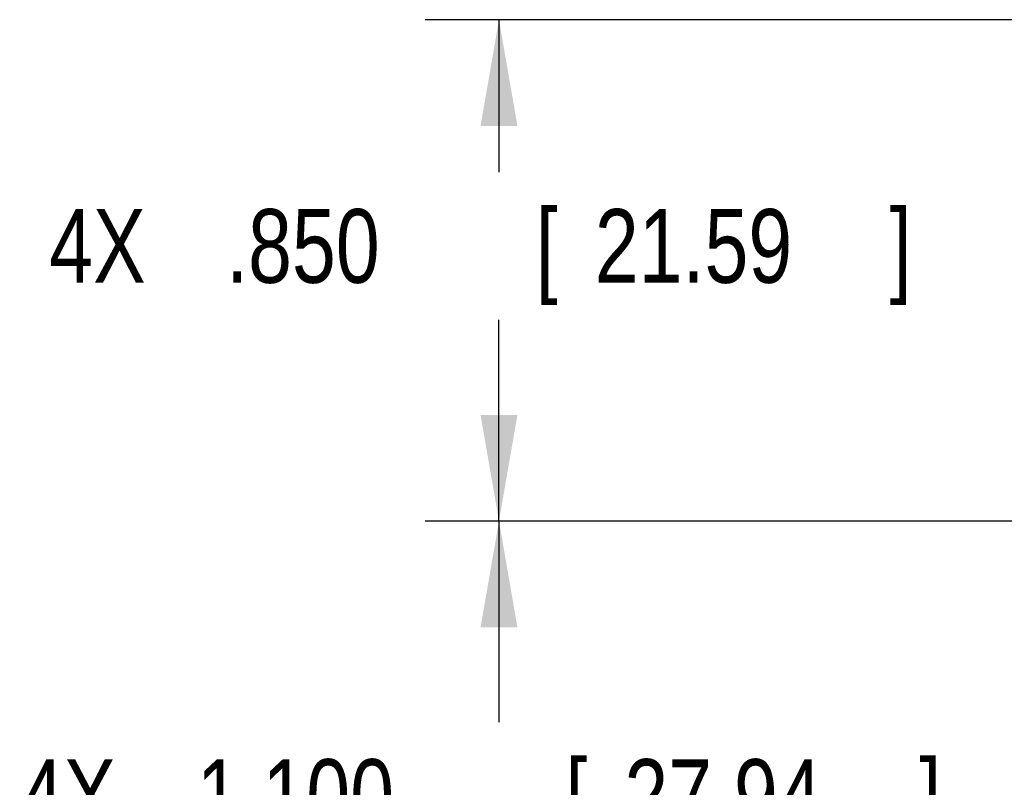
# Model space of a CAD drawing. Header units: inches. Extents: x 0 to 34, y 0 to 22.
# Tile 74 of 119: x 10.7 to 12.4, y 16.5 to 17.8. Entities that reach past the tile are written whole.
import ezdxf

# ---------------------------------------------------------------- set-up
doc = ezdxf.new("R2010")
doc.units = ezdxf.units.IN
doc.header["$LTSCALE"] = 1.87
doc.header["$MEASUREMENT"] = 0
doc.layers.get('0').update_dxf_attribs({"linetype": 'CONTINUOUS'})
doc.layers.add('DIMENSIONS', color=7, linetype='CONTINUOUS')
doc.styles.get("Standard").update_dxf_attribs({"font": 'txt', "width": 0.8})
doc.dimstyles.new('DIMSTYLE_1', dxfattribs={"dimtxt": 0.125, "dimasz": 0.18, "dimexe": 0.18, "dimexo": 0.0625, "dimgap": 0.09, "dimtad": 0, "dimtih": 1, "dimtoh": 1, "dimdec": 3, "dimzin": 4, "dimdsep": 46, "dimtxsty": 'STANDARD', "dimblk": '_FILLED', "dimblk1": '_FILLED', "dimblk2": '_FILLED', "dimcen": 0.09, "dimadec": 0, "dimazin": 0, "dimtp": 0.001, "dimtm": 0.001, "dimtfac": 1, "dimtdec": 3, "dimtofl": 0, "dimtmove": 0, "dimatfit": 3, "dimldrblk": '_FILLED', "dimfxl": 1, "dimtolj": 1, "dimtzin": 4, "dimarcsym": 0})

# ---------------------------------------------------------------- blocks, each defined once
blk = doc.blocks.new('_FILLED')
at = {"color": 0, "linetype": 'BYBLOCK'}
blk.add_solid([(0, 0), (-1, 0.1736), (-1, -0.1736)], dxfattribs=at)
blk = doc.blocks.new('*D0')
at = {"layer": 'DIMENSIONS', "color": 2, "linetype": 'CONTINUOUS'}
for p, q in [((13.3262, 17.8359), (11.4358, 17.8359)), ((11.5608, 17.8359), (11.5608, 17.5773)), ((11.5608, 16.9859), (11.5608, 17.3273)), ((13.3262, 16.9859), (11.4358, 16.9859))]:
    blk.add_line(p, q, dxfattribs=at)
at = {"layer": 'DIMENSIONS', "color": 2, "linetype": 'CONTINUOUS', "xscale": 0.18, "yscale": 0.18, "zscale": 0.18}
for p, rotation in [((11.5608, 17.8359), 90), ((11.5608, 16.9859), 270)]:
    blk.add_blockref('_FILLED', p, dxfattribs=dict(at, rotation=rotation))
at = {"layer": 'DIMENSIONS', "color": 2, "linetype": 'CONTINUOUS', "width": 0.8}
for s, p in [('4X ', (10.7983, 17.3898)), ('.850', (11.0983, 17.3898)), ('[', (11.6233, 17.3898)), ('21.59', (11.7233, 17.3898)), (']', (12.2233, 17.3898))]:
    blk.add_text(s, height=0.125, dxfattribs=at).set_placement(p)
blk = doc.blocks.new('*D20')
at = {"layer": 'DIMENSIONS', "color": 2, "linetype": 'CONTINUOUS'}
for p, q in [((13.3262, 16.9859), (11.4358, 16.9859)), ((11.5608, 16.9859), (11.5608, 16.6448)), ((11.5608, 15.8859), (11.5608, 16.3948)), ((13.3262, 15.8859), (11.4358, 15.8859))]:
    blk.add_line(p, q, dxfattribs=at)
at = {"layer": 'DIMENSIONS', "color": 2, "linetype": 'CONTINUOUS', "xscale": 0.18, "yscale": 0.18, "zscale": 0.18}
for p, rotation in [((11.5608, 16.9859), 90), ((11.5608, 15.8859), 270)]:
    blk.add_blockref('_FILLED', p, dxfattribs=dict(at, rotation=rotation))
at = {"layer": 'DIMENSIONS', "color": 2, "linetype": 'CONTINUOUS', "width": 0.8}
for s, p in [('[', (11.6733, 16.4573)), (']', (12.2733, 16.4573)), ('4X ', (10.7483, 16.4573)), ('1.100', (11.0483, 16.4573)), ('27.94', (11.7733, 16.4573))]:
    blk.add_text(s, height=0.125, dxfattribs=at).set_placement(p)

msp = doc.modelspace()

# ---------------------------------------------------------------- dimensions: what is measured, and where the dimension line sits
at = {"layer": 'DIMENSIONS', "color": 2, "linetype": 'CONTINUOUS'}
for p1, angle, picture, middle in [((13.3262, 17.8359), 270, '*D0', (11.5608, 17.4523)), ((13.3262, 15.8859), 90, '*D20', (11.5608, 16.5198))]:
    dim = msp.add_linear_dim(base=(11.5608, 16.9859), p1=p1, p2=(13.3262, 16.9859), angle=angle, text='4X <>', dimstyle='DIMSTYLE_1', dxfattribs=at)
    dim.commit()
    dim.dimension.update_dxf_attribs({"geometry": picture, "text_midpoint": middle, "dimtype": 160})

doc.saveas('drawing.dxf')
